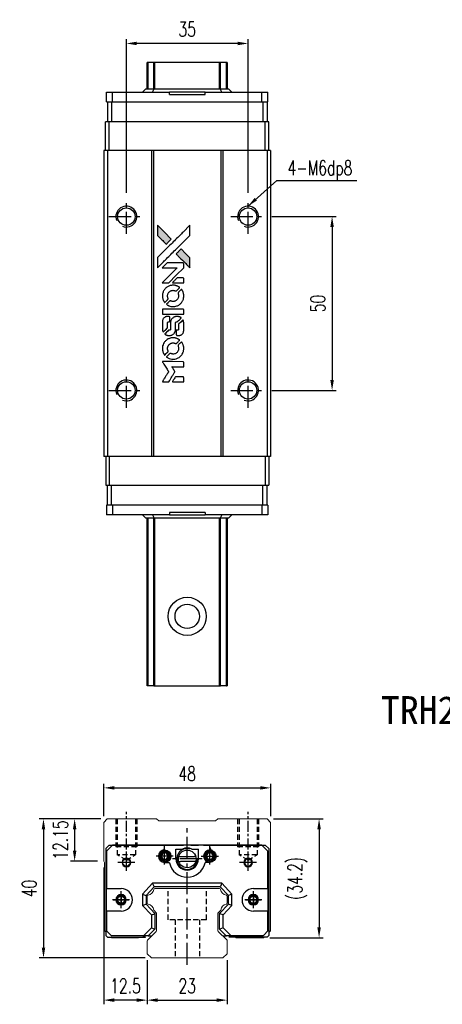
# Model space of a CAD drawing. Header units: millimetres. Extents: x 340 to 683, y 334 to 622.
# Tile 1 of 2: x 340 to 461, y 339 to 622. Entities that reach past the tile are written whole.
import ezdxf
from ezdxf.enums import TextEntityAlignment as Align

# ---------------------------------------------------------------- set-up
doc = ezdxf.new("R2010")
doc.units = ezdxf.units.MM
doc.header["$PDSIZE"] = -1
doc.linetypes.add('CENTER', pattern=[10.16, 6.35, -1.27, 1.27, -1.27])
doc.linetypes.add('DASHED', pattern=[0.75, 0.5, -0.25])
for name, color, linetype in [('2', 7, 'Continuous'), ('CHA', 7, 'Continuous'), ('CL', 1, 'CENTER'), ('DIM', 4, 'Continuous'), ('HID', 2, 'DASHED'), ('OUT', 3, 'Continuous'), ('中心線', 1, 'CENTER')]:
    doc.layers.add(name, color=color, linetype=linetype)
doc.styles.add('DIM-7', font='SIMPLEX.shx', dxfattribs={"width": 0.7, "bigfont": 'chineset.shx'})
doc.styles.add('T', font='kaiu.ttf')
doc.dimstyles.new('CNS', dxfattribs={"dimtxt": 3.5, "dimasz": 2.5, "dimexe": 1, "dimexo": 1.5, "dimgap": 0.09, "dimtad": 0, "dimdsep": 46, "dimtxsty": 'DIM-7', "dimcen": 0.09, "dimclrd": 1, "dimclre": 1, "dimclrt": 4, "dimadec": 0, "dimazin": 0, "dimtfac": 1, "dimtix": 1, "dimtmove": 2, "dimatfit": 3, "dimfxl": 1, "dimtvp": 0.971429, "dimtolj": 1, "dimarcsym": 0})

# ---------------------------------------------------------------- blocks, each defined once
blk = doc.blocks.new('*D19')
at = {"layer": 'DEFPOINTS', "color": 0}
for p in [(370.41, 615.63), (370.41, 570.82), (405.41, 570.82)]:
    blk.add_point(p, dxfattribs=at)
at = {"layer": 'DIM', "color": 7, "lineweight": -2}
for p, q in [((370.41, 572.62), (370.41, 616.83)), ((402.41, 615.63), (373.41, 615.63)), ((405.41, 572.62), (405.41, 616.83))]:
    blk.add_line(p, q, dxfattribs=at)
at = {"layer": 'DIM', "color": 7}
for points in [[(373.41, 616.13), (373.41, 615.13), (370.41, 615.63)], [(402.41, 616.13), (402.41, 615.13), (405.41, 615.63)]]:
    blk.add_solid(points, dxfattribs=at)
at = {"layer": 'DIM', "color": 7, "insert": (387.91, 619.71), "char_height": 4.2, "attachment_point": 5, "style": 'DIM-7'}
blk.add_mtext('\\A1;35', dxfattribs=at)
blk = doc.blocks.new('*D20')
at = {"layer": 'DEFPOINTS', "color": 0}
for p in [(411.91, 401.48), (363.91, 391.54), (411.91, 391.54)]:
    blk.add_point(p, dxfattribs=at)
at = {"layer": 'DIM', "color": 7, "lineweight": -2}
for p, q in [((363.91, 393.34), (363.91, 402.68)), ((411.91, 393.34), (411.91, 402.68)), ((366.91, 401.48), (408.91, 401.48))]:
    blk.add_line(p, q, dxfattribs=at)
at = {"layer": 'DIM', "color": 7}
for points in [[(366.91, 401.98), (366.91, 400.98), (363.91, 401.48)], [(408.91, 401.98), (408.91, 400.98), (411.91, 401.48)]]:
    blk.add_solid(points, dxfattribs=at)
at = {"layer": 'DIM', "color": 7, "insert": (387.91, 405.56), "char_height": 4.2, "attachment_point": 5, "style": 'DIM-7'}
blk.add_mtext('\\A1;48', dxfattribs=at)
blk = doc.blocks.new('*D21')
at = {"layer": 'DEFPOINTS', "color": 0}
for p in [(364.91, 392.54), (355.54, 380.39), (363.91, 380.39)]:
    blk.add_point(p, dxfattribs=at)
at = {"layer": 'DIM', "color": 7, "lineweight": -2}
for p, q in [((363.11, 392.54), (354.34, 392.54)), ((355.54, 389.54), (355.54, 383.39)), ((362.11, 380.39), (354.34, 380.39))]:
    blk.add_line(p, q, dxfattribs=at)
at = {"layer": 'DIM', "color": 7}
for points in [[(355.04, 389.54), (356.04, 389.54), (355.54, 392.54)], [(355.04, 383.39), (356.04, 383.39), (355.54, 380.39)]]:
    blk.add_solid(points, dxfattribs=at)
at = {"layer": 'DIM', "color": 7, "insert": (351.46, 386.47), "char_height": 4.2, "attachment_point": 5, "rotation": 90, "style": 'DIM-7'}
blk.add_mtext('\\A1;12.15', dxfattribs=at)
blk = doc.blocks.new('*D22')
at = {"layer": 'DEFPOINTS', "color": 0}
for p in [(364.91, 392.54), (346.58, 352.54), (377.62, 352.54)]:
    blk.add_point(p, dxfattribs=at)
at = {"layer": 'DIM', "color": 7, "lineweight": -2}
for p, q in [((363.11, 392.54), (345.38, 392.54)), ((346.58, 389.54), (346.58, 355.54)), ((375.82, 352.54), (345.38, 352.54))]:
    blk.add_line(p, q, dxfattribs=at)
at = {"layer": 'DIM', "color": 7}
for points in [[(346.08, 389.54), (347.08, 389.54), (346.58, 392.54)], [(346.08, 355.54), (347.08, 355.54), (346.58, 352.54)]]:
    blk.add_solid(points, dxfattribs=at)
at = {"layer": 'DIM', "color": 7, "insert": (342.5, 372.54), "char_height": 4.2, "attachment_point": 5, "rotation": 90, "style": 'DIM-7'}
blk.add_mtext('\\A1;40', dxfattribs=at)
blk = doc.blocks.new('*D23')
at = {"layer": 'DEFPOINTS', "color": 0}
for p in [(410.91, 392.54), (409.86, 358.34), (425.83, 358.34)]:
    blk.add_point(p, dxfattribs=at)
at = {"layer": 'DIM', "color": 7, "lineweight": -2}
for p, q in [((412.71, 392.54), (427.03, 392.54)), ((425.83, 389.54), (425.83, 361.34)), ((411.66, 358.34), (427.03, 358.34))]:
    blk.add_line(p, q, dxfattribs=at)
at = {"layer": 'DIM', "color": 7}
for points in [[(425.33, 389.54), (426.33, 389.54), (425.83, 392.54)], [(425.33, 361.34), (426.33, 361.34), (425.83, 358.34)]]:
    blk.add_solid(points, dxfattribs=at)
at = {"layer": 'DIM', "color": 7, "insert": (419.61, 375.44), "char_height": 4.2, "attachment_point": 5, "rotation": 90, "style": 'DIM-7'}
blk.add_mtext('\\A1;(34.2)', dxfattribs=at)
blk = doc.blocks.new('*D24')
at = {"layer": 'DEFPOINTS', "color": 0}
for p in [(376.41, 353.74), (399.41, 353.74), (399.41, 340.42)]:
    blk.add_point(p, dxfattribs=at)
at = {"layer": 'DIM', "color": 7, "lineweight": -2}
for p, q in [((376.41, 351.94), (376.41, 339.22)), ((399.41, 351.94), (399.41, 339.22)), ((379.41, 340.42), (396.41, 340.42))]:
    blk.add_line(p, q, dxfattribs=at)
at = {"layer": 'DIM', "color": 7}
for points in [[(379.41, 340.92), (379.41, 339.92), (376.41, 340.42)], [(396.41, 340.92), (396.41, 339.92), (399.41, 340.42)]]:
    blk.add_solid(points, dxfattribs=at)
at = {"layer": 'DIM', "color": 7, "insert": (387.91, 344.5), "char_height": 4.2, "attachment_point": 5, "style": 'DIM-7'}
blk.add_mtext('\\A1;23', dxfattribs=at)
blk = doc.blocks.new('*D25')
at = {"layer": 'DEFPOINTS', "color": 0}
for p in [(363.91, 380.39), (376.41, 353.74), (363.91, 340.42)]:
    blk.add_point(p, dxfattribs=at)
at = {"layer": 'DIM', "color": 7, "lineweight": -2}
for p, q in [((363.91, 378.59), (363.91, 339.22)), ((376.41, 351.94), (376.41, 339.22)), ((373.41, 340.42), (366.91, 340.42))]:
    blk.add_line(p, q, dxfattribs=at)
at = {"layer": 'DIM', "color": 7}
for points in [[(366.91, 340.92), (366.91, 339.92), (363.91, 340.42)], [(373.41, 340.92), (373.41, 339.92), (376.41, 340.42)]]:
    blk.add_solid(points, dxfattribs=at)
at = {"layer": 'DIM', "color": 7, "insert": (370.16, 344.5), "char_height": 4.2, "attachment_point": 5, "style": 'DIM-7'}
blk.add_mtext('\\A1;12.5', dxfattribs=at)
blk = doc.blocks.new('MOSIONX logo(完整正式版)')
h = blk.add_hatch(color=22)
h.dxf.hatch_style = 1
h.paths.add_polyline_path([(379.36, 563.34), (379.36, 561.88), (379.36, 560.43), (380.62, 559.17, 0.000288), (381.1, 558.69, 0.000479), (381.51, 558.29, 0.000013), (381.88, 557.92, 0.197177), (381.89, 557.92, 0.197497), (381.9, 557.92, 0.00004), (382.11, 558.13, 0.000834), (382.34, 558.37, 0.000506), (382.62, 558.64), (383.34, 559.36), (381.35, 561.35)])
h.paths.add_polyline_path([(386.17, 556.53), (385.45, 555.8, 0.000476), (385.17, 555.53, 0.000789), (384.94, 555.29, 0.000035), (384.73, 555.08, 0.19758), (384.72, 555.07, 0.198396), (384.73, 555.07, 0.000019), (385.01, 554.78, 0.000582), (385.33, 554.46, 0.000351), (385.71, 554.09, 0.000108), (387.31, 552.49, 0.000692), (388.12, 551.69, 0.000077), (388.68, 551.13, 0.197527), (388.7, 551.13, 0.410181), (388.71, 551.14, 0.000493), (388.71, 551.43, 0.002424), (388.71, 551.84, 0.000529), (388.71, 552.55), (388.71, 553.98), (387.44, 555.25)])
at = {"color": 22}
for points in [[(380.62, 559.17, 0.000288), (381.1, 558.69, 0.000479), (381.51, 558.29, 0.000013), (381.88, 557.92, 0.197177), (381.89, 557.92, 0.197497), (381.9, 557.92, 0.00004), (382.11, 558.13, 0.000836), (382.34, 558.37, 0.000505), (382.62, 558.64), (383.34, 559.36), (381.35, 561.35), (379.36, 563.34), (379.36, 561.88), (379.36, 560.43)], [(381.11, 552.84, -0.000056), (381.98, 553.71, -0.000021), (383.2, 554.93, -0.000021), (384.54, 556.26, -0.000025), (385.79, 557.5), (388.71, 560.42), (388.71, 561.87), (388.71, 563.32), (386.74, 561.37, 0.000274), (385.8, 560.43, 0.000123), (384.56, 559.19, 0.000121), (383.25, 557.89, 0.000165), (382.07, 556.71), (379.36, 554.01), (379.36, 552.55), (379.36, 551.09)], [(385.71, 554.09, 0.000108), (387.31, 552.49, 0.000692), (388.12, 551.69, 0.000077), (388.68, 551.13, 0.197527), (388.7, 551.13, 0.410182), (388.71, 551.14, 0.000493), (388.71, 551.43, 0.002424), (388.71, 551.84, 0.000529), (388.71, 552.55), (388.71, 553.98), (387.44, 555.25), (386.17, 556.53), (385.45, 555.8, 0.000476), (385.17, 555.53, 0.000789), (384.94, 555.29, 0.000035), (384.73, 555.08, 0.19758), (384.72, 555.07, 0.198396), (384.73, 555.07, 0.000019), (385.01, 554.78, 0.000582), (385.33, 554.46, 0.000351)], [(381.68, 546.79), (382.61, 546.79), (384.76, 548.95), (386.91, 551.1), (386.91, 551.71, 0.0008), (386.91, 552.09, 0.010795), (386.9, 552.23, 0.030495), (386.89, 552.31, 0.080372), (386.87, 552.36, 0.03816), (386.84, 552.41, 0.041799), (386.8, 552.46, 0.042486), (386.76, 552.5, 0.042078), (386.7, 552.52, 0.099276), (386.63, 552.54, 0.003302), (386.33, 552.54, 0.002586), (385.81, 552.55, 0.000204), (384.42, 552.54), (382.18, 552.54), (381.47, 551.82), (380.75, 551.1), (382.9, 551.1), (385.04, 551.09), (382.92, 548.98, 0.000253), (382.11, 548.17, 0.000412), (381.42, 547.48, 0.000041), (380.8, 546.86, 0.041338), (380.77, 546.83), (380.74, 546.79)], [(385.29, 546.79), (386.91, 546.79), (386.91, 547.4), (386.9, 548), (386.86, 548.07, 0.03146), (386.84, 548.1, 0.026444), (386.81, 548.14, 0.026444), (386.78, 548.16, 0.031457), (386.75, 548.19), (386.68, 548.23), (385.87, 548.23), (385.07, 548.24), (384.37, 547.53, 0.000745), (384.1, 547.25, 0.001228), (383.87, 547.02, 0.000087), (383.67, 546.81, 0.195134), (383.66, 546.8, 0.412117), (383.67, 546.8, 0.000048), (384.14, 546.79, 0.00109), (384.67, 546.79, 0.000653)], [(380.79, 542.67, 0.023681), (380.83, 542.42, 0.022402), (380.89, 542.16, 0.021929), (380.98, 541.91, 0.020503), (381.09, 541.66, 0.013745), (381.17, 541.52, 0.009767), (381.26, 541.36, 0.009658), (381.35, 541.22, 0.027804), (381.42, 541.13), (381.45, 541.09), (381.9, 541.54, 0.002053), (382.12, 541.76, 0.006738), (382.26, 541.91, 0.007826), (382.35, 542.01, 0.063909), (382.38, 542.06, 0.061532), (382.41, 542.14, 0.068674), (382.42, 542.23, 0.052072), (382.4, 542.32, 0.019648), (382.36, 542.46, -0.018366), (382.31, 542.62, -0.0288), (382.28, 542.76, -0.029061), (382.27, 542.91, -0.019155), (382.27, 543.07, -0.053809), (382.32, 543.43, -0.058833), (382.45, 543.76, -0.058566), (382.65, 544.05, -0.052525), (382.92, 544.3, -0.044733), (383.15, 544.44, -0.040573), (383.41, 544.55, -0.041123), (383.68, 544.6, -0.04951), (383.94, 544.61, -0.017369), (384.06, 544.6, -0.024255), (384.16, 544.58, -0.023787), (384.27, 544.55, -0.015798), (384.39, 544.51, 0.010631), (384.46, 544.48, 0.033653), (384.51, 544.46, 0.037806), (384.56, 544.45, 0.016307), (384.63, 544.45, 0.068179), (384.76, 544.47, 0.095747), (384.86, 544.52, 0.033418), (385, 544.65, 0.002133), (385.38, 545.04, 0.001452), (385.6, 545.26, 0.012393), (385.69, 545.36, 0.020479), (385.74, 545.42, 0.344362), (385.74, 545.44, 0.074287), (385.68, 545.49, 0.005454), (385.52, 545.6, 0.008391), (385.34, 545.7, 0.017097), (385.2, 545.78, 0.027375), (384.91, 545.9, 0.02835), (384.61, 545.99, 0.027723), (384.3, 546.05, 0.023913), (383.96, 546.07, 0.027047), (383.56, 546.06, 0.031685), (383.19, 546.01, 0.032425), (382.83, 545.91, 0.031013), (382.48, 545.76, 0.037914), (382.07, 545.52, 0.040153), (381.7, 545.22, 0.039834), (381.39, 544.86, 0.036173), (381.13, 544.45, 0.040752), (380.95, 544.04, 0.035885), (380.83, 543.59, 0.035491), (380.78, 543.13, 0.037615)], [(382.04, 540.52, 0.018008), (382.18, 540.43, 0.009842), (382.34, 540.34, 0.009807), (382.52, 540.25, 0.015716), (382.67, 540.18, 0.048467), (383.22, 540, 0.045841), (383.8, 539.93, 0.046006), (384.38, 539.97, 0.049638), (384.93, 540.12, 0.064819), (385.65, 540.5, 0.06695), (386.23, 541.04, 0.066691), (386.66, 541.73, 0.063505), (386.89, 542.51, 0.03135), (386.91, 542.71, 0.010439), (386.92, 543, 0.010391), (386.91, 543.3, 0.032408), (386.89, 543.49, 0.015696), (386.84, 543.73, 0.018095), (386.78, 543.94, 0.018551), (386.71, 544.15, 0.018352), (386.62, 544.35, 0.015568), (386.55, 544.49, 0.009832), (386.46, 544.64, 0.009795), (386.37, 544.78, 0.023727), (386.29, 544.88), (386.26, 544.92), (385.81, 544.48, 0.001528), (385.56, 544.23, 0.010022), (385.44, 544.1, 0.019586), (385.37, 544.02, 0.061865), (385.33, 543.96, 0.055054), (385.3, 543.86, 0.061607), (385.29, 543.77, 0.048725), (385.31, 543.65, 0.020221), (385.35, 543.51, -0.017722), (385.4, 543.35, -0.02685), (385.42, 543.21, -0.02759), (385.44, 543.07, -0.020233), (385.43, 542.92, -0.04793), (385.39, 542.62, -0.048386), (385.29, 542.34, -0.047866), (385.14, 542.09, -0.044964), (384.94, 541.85, -0.04333), (384.7, 541.66, -0.050921), (384.44, 541.52, -0.051473), (384.16, 541.44, -0.0459), (383.87, 541.41, -0.019014), (383.72, 541.42, -0.024114), (383.59, 541.43, -0.025081), (383.46, 541.46, -0.023892), (383.34, 541.5, 0.008624), (383.24, 541.54, 0.026486), (383.17, 541.56, 0.035074), (383.11, 541.57, 0.02756), (383.05, 541.57, 0.087163), (382.94, 541.55, 0.073291), (382.85, 541.5, 0.028074), (382.71, 541.38, 0.002594), (382.39, 541.06), (381.93, 540.6)], [(383.84, 537.78), (386.9, 537.79), (386.9, 538.39), (386.9, 538.99), (386.87, 539.06, 0.071429), (386.83, 539.12, 0.054799), (386.77, 539.17, 0.053585), (386.69, 539.21, 0.060698), (386.62, 539.23, 0.033975), (386.49, 539.24, 0.000112), (384.93, 539.24, 0.000726), (383.41, 539.24, 0.001084), (382.07, 539.23), (380.77, 539.22), (380.77, 538.5), (380.77, 537.78)], [(380.78, 533.29, 0.018538), (380.8, 533.2, 0.010695), (380.82, 533.09, 0.01068), (380.84, 532.98, 0.017678), (380.87, 532.89, 0.013849), (380.91, 532.79, 0.011814), (380.95, 532.68, 0.004513), (381, 532.58, 0.290035), (381.01, 532.57, 0.196418), (381.02, 532.58, 0.000124), (381.2, 532.75, 0.001477), (381.4, 532.95, 0.000898), (381.64, 533.18), (382.25, 533.8), (382.25, 534.56, -0.001471), (382.26, 535.14, -0.028714), (382.27, 535.32, -0.097073), (382.3, 535.42, -0.084199), (382.37, 535.5, -0.042698), (382.43, 535.54, -0.053912), (382.48, 535.57, -0.051004), (382.55, 535.59, -0.032967), (382.62, 535.59, 0.00807), (382.66, 535.59, 0.003023), (382.72, 535.59, 0.002994), (382.78, 535.6, 0.003629), (382.83, 535.6), (382.96, 535.61), (382.96, 536.2, 0.001618), (382.96, 536.47, 0.005206), (382.96, 536.66, 0.00535), (382.95, 536.79, 0.060675), (382.95, 536.84, 0.048484), (382.93, 536.87, 0.02389), (382.92, 536.9, 0.022812), (382.89, 536.94, 0.02462), (382.86, 536.97, 0.061781), (382.79, 537.03, 0.080179), (382.71, 537.06, 0.048561), (382.6, 537.07, 0.010021), (382.39, 537.08, 0.016602), (382.12, 537.07, 0.031409), (381.9, 537.04, 0.036474), (381.71, 536.99, 0.03439), (381.53, 536.91, 0.065928), (381.24, 536.71, 0.069066), (381.01, 536.44, 0.065697), (380.86, 536.11, 0.051559), (380.79, 535.72, 0.020904), (380.78, 535.52, 0.000451), (380.78, 534.5, 0.000419), (380.78, 533.49, 0.022759)], [(381.58, 531.95, 0.023289), (381.72, 531.86, 0.026845), (381.87, 531.78, 0.026047), (382.03, 531.72, 0.019751), (382.21, 531.67, 0.013249), (382.31, 531.65, 0.025169), (382.39, 531.64, 0.016532), (382.5, 531.64, 0.002937), (382.69, 531.64, 0.003317), (382.86, 531.64, 0.011808), (382.97, 531.64, 0.01777), (383.06, 531.65, 0.021476), (383.14, 531.66, 0.04325), (383.46, 531.76, 0.045753), (383.76, 531.92, 0.04649), (384.02, 532.12, 0.047672), (384.23, 532.37, 0.025315), (384.3, 532.47, 0.015208), (384.37, 532.61, 0.01512), (384.43, 532.74, 0.022488), (384.48, 532.87, 0.027857), (384.53, 533.06, 0.034138), (384.55, 533.25, 0.014286), (384.56, 533.53, 0.00124), (384.57, 534.25, -0.00103), (384.57, 534.69, -0.002552), (384.57, 535.01, -0.001594), (384.57, 535.26, -0.047676), (384.58, 535.32, -0.085307), (384.62, 535.42, -0.097789), (384.7, 535.51, -0.085947), (384.81, 535.56, -0.051339), (384.95, 535.58, 0.014634), (385, 535.59, 0.015028), (385.05, 535.6, 0.014927), (385.09, 535.61, 0.059415), (385.11, 535.62, 0.070595), (385.16, 535.66, 0.00028), (385.68, 536.16, 0.000111), (386.2, 536.68, 0.200239), (386.21, 536.71, 0.268906), (386.2, 536.72, 0.001866), (386.08, 536.79, 0.007532), (385.95, 536.86, 0.017818), (385.86, 536.9, 0.013256), (385.76, 536.95, 0.011636), (385.65, 536.98, 0.011528), (385.53, 537.02, 0.012303), (385.42, 537.04, 0.0423), (385.25, 537.07, 0.013657), (384.99, 537.07, 0.013857), (384.73, 537.06, 0.037428), (384.54, 537.04, 0.014927), (384.42, 537.01, 0.0122), (384.29, 536.97, 0.012518), (384.17, 536.92, 0.023062), (384.07, 536.88, 0.065961), (383.73, 536.65, 0.06055), (383.44, 536.33, 0.059676), (383.24, 535.94, 0.060497), (383.14, 535.52, 0.025683), (383.13, 535.43, 0.001528), (383.12, 535.16, 0.002124), (383.12, 534.81, 0.001173), (383.12, 534.39, -0.000809), (383.12, 533.66, -0.017164), (383.11, 533.44, -0.063931), (383.09, 533.32, -0.108429), (383.04, 533.24, -0.052941), (382.98, 533.19, -0.063675), (382.92, 533.16, -0.050562), (382.84, 533.14, -0.020337), (382.73, 533.13, 0.009897), (382.67, 533.12, 0.016482), (382.61, 533.12, 0.019019), (382.57, 533.11, 0.06043), (382.54, 533.1, 0.076267), (382.48, 533.05, 0.00054), (382, 532.57, 0.000307), (381.51, 532.08, 0.142594), (381.49, 532.04, 0.232419), (381.5, 532.03, 0.022995), (381.52, 532, 0.024627), (381.54, 531.98, 0.015407)], [(384.75, 531.87, 0.065483), (384.79, 531.8, 0.053271), (384.84, 531.74, 0.052018), (384.91, 531.68, 0.0556), (384.98, 531.65, 0.036839), (385.03, 531.63, 0.026922), (385.09, 531.63, 0.016905), (385.17, 531.62, 0.004317), (385.3, 531.62, 0.016369), (385.56, 531.63, 0.029936), (385.77, 531.66, 0.03418), (385.96, 531.71, 0.031327), (386.15, 531.79, 0.046935), (386.38, 531.92, 0.054053), (386.56, 532.1, 0.053701), (386.71, 532.31, 0.045364), (386.82, 532.55, 0.032479), (386.87, 532.77, 0.03386), (386.9, 532.99, 0.013578), (386.91, 533.34, 0.001155), (386.91, 534.24, 0.000413), (386.9, 535.01, 0.005008), (386.9, 535.3, 0.013199), (386.89, 535.47, 0.033956), (386.87, 535.59, 0.013909), (386.84, 535.72, 0.010864), (386.8, 535.85, 0.010938), (386.76, 535.97, 0.028702), (386.72, 536.05), (386.69, 536.12), (386.06, 535.5), (385.44, 534.88), (385.44, 534.16, -0.001504), (385.44, 533.85, -0.00328), (385.43, 533.61, -0.001901), (385.43, 533.43, -0.061333), (385.42, 533.38, -0.063621), (385.4, 533.32, -0.048633), (385.35, 533.26, -0.046769), (385.3, 533.21, -0.047961), (385.23, 533.17, -0.02678), (385.18, 533.14, -0.050957), (385.13, 533.13, -0.029398), (385.07, 533.12, -0.00401), (384.94, 533.12), (384.72, 533.11), (384.72, 532.53, 0.001061), (384.72, 532.18, 0.009147), (384.73, 532.03, 0.020721), (384.74, 531.94, 0.051619)], [(380.79, 527.56, 0.024131), (380.83, 527.29, 0.022344), (380.9, 527.03, 0.021883), (380.99, 526.77, 0.020884), (381.1, 526.51, 0.010669), (381.18, 526.36, 0.010389), (381.27, 526.22, 0.010913), (381.35, 526.09, 0.022227), (381.42, 525.99), (381.45, 525.96), (381.9, 526.42, 0.002452), (382.08, 526.6, 0.003628), (382.23, 526.76, 0.001662), (382.36, 526.9, 0.070159), (382.39, 526.94, 0.047671), (382.4, 526.96, 0.018624), (382.41, 527, 0.017921), (382.41, 527.04, 0.018804), (382.42, 527.09, 0.018255), (382.42, 527.14, 0.041312), (382.41, 527.19, 0.037164), (382.4, 527.23, 0.012342), (382.38, 527.3, -0.015101), (382.32, 527.45, -0.035998), (382.29, 527.57, -0.033244), (382.28, 527.7, -0.011249), (382.27, 527.89, -0.004059), (382.27, 528.04, -0.019693), (382.28, 528.13, -0.027943), (382.29, 528.2, -0.014411), (382.31, 528.28, -0.033089), (382.38, 528.49, -0.033887), (382.48, 528.69, -0.034021), (382.6, 528.87, -0.033942), (382.75, 529.03, -0.02816), (382.91, 529.17, -0.035032), (383.08, 529.28, -0.035269), (383.27, 529.37, -0.029196), (383.48, 529.44, -0.037862), (383.71, 529.48, -0.043657), (383.94, 529.49, -0.043064), (384.17, 529.45, -0.035184), (384.41, 529.37, 0.033699), (384.52, 529.34, 0.052815), (384.62, 529.32, 0.059167), (384.72, 529.33, 0.058972), (384.81, 529.36, 0.059208), (384.87, 529.4, 0.021125), (384.96, 529.48, 0.008691), (385.11, 529.62, 0.000851), (385.45, 529.96, 0.001873), (385.62, 530.14, 0.013884), (385.7, 530.23, 0.022355), (385.74, 530.28, 0.341453), (385.74, 530.3, 0.073011), (385.69, 530.35, 0.004587), (385.53, 530.45, 0.00748), (385.36, 530.56, 0.016837), (385.23, 530.63, 0.028606), (384.91, 530.77, 0.031352), (384.58, 530.87, 0.031004), (384.25, 530.93, 0.0268), (383.89, 530.95, 0.026698), (383.51, 530.93, 0.03002), (383.14, 530.87, 0.030357), (382.8, 530.76, 0.028554), (382.46, 530.62, 0.062944), (381.82, 530.2, 0.062206), (381.31, 529.63, 0.062448), (380.96, 528.96, 0.064355), (380.79, 528.23, 0.017377), (380.78, 528.08, 0.008369), (380.78, 527.89, 0.008367), (380.78, 527.7, 0.01757)], [(382.04, 525.4, 0.064158), (382.75, 525.02, 0.06356), (383.53, 524.83, 0.064004), (384.34, 524.84, 0.066747), (385.1, 525.06, 0.04321), (385.57, 525.32, 0.044737), (385.99, 525.66, 0.044901), (386.34, 526.06, 0.044184), (386.62, 526.52, 0.026293), (386.77, 526.87, 0.033344), (386.86, 527.21, 0.033227), (386.91, 527.56, 0.025815), (386.92, 527.94, 0.023119), (386.9, 528.31, 0.031044), (386.84, 528.64, 0.031337), (386.74, 528.95, 0.024258), (386.59, 529.28, 0.015622), (386.53, 529.4, 0.008495), (386.45, 529.54, 0.008415), (386.36, 529.67, 0.020814), (386.29, 529.76), (386.26, 529.8), (385.81, 529.36, 0.002843), (385.48, 529.03, 0.033917), (385.36, 528.89, 0.087906), (385.31, 528.79, 0.073302), (385.3, 528.67, 0.022047), (385.3, 528.61, 0.026465), (385.31, 528.56, 0.022233), (385.32, 528.5, 0.009985), (385.34, 528.42, -0.039011), (385.42, 528.13, -0.044398), (385.44, 527.85, -0.045096), (385.41, 527.58, -0.04265), (385.33, 527.31, -0.071154), (385.12, 526.93, -0.068827), (384.81, 526.61, -0.068713), (384.43, 526.39, -0.070507), (384, 526.29, -0.028605), (383.82, 526.29, -0.031418), (383.64, 526.3, -0.031044), (383.46, 526.34, -0.02668), (383.29, 526.4, 0.038913), (383.18, 526.43, 0.043732), (383.07, 526.44, 0.047754), (382.98, 526.44, 0.075756), (382.9, 526.41, 0.07294), (382.86, 526.39, 0.003456), (382.74, 526.27, 0.005023), (382.58, 526.13, 0.002422), (382.39, 525.94, 0.000819), (382.21, 525.76, 0.001349), (382.07, 525.61, 0.0001), (381.94, 525.48, 0.205335), (381.93, 525.48, 0.219821), (381.94, 525.47, 0.002494), (381.96, 525.45, 0.007089), (382, 525.42, 0.004494)], [(381.69, 518.32), (382.62, 518.32), (382.77, 518.58, -0.000297), (382.87, 518.73, -0.000037), (383.07, 519.07, -0.000043), (383.32, 519.48, -0.000036), (383.58, 519.9, 0.000044), (383.84, 520.32, 0.000063), (384.07, 520.7, 0.000035), (384.26, 521.01, 0.0009), (384.32, 521.1), (384.39, 521.22), (384.29, 521.39, 0.001175), (384.23, 521.48, 0.000208), (384.12, 521.66, 0.000225), (384, 521.86, 0.000203), (383.86, 522.07, -0.000711), (383.74, 522.28, -0.001119), (383.63, 522.45, -0.000263), (383.54, 522.6, -0.04589), (383.53, 522.62, -0.519312), (383.54, 522.64, -0.001914), (383.79, 522.64, -0.003124), (384.2, 522.64, -0.000285), (385.22, 522.64), (386.91, 522.64), (386.91, 523.24, 0.001727), (386.91, 523.66, 0.025279), (386.9, 523.81, 0.073886), (386.88, 523.9, 0.07426), (386.83, 523.97, 0.03264), (386.81, 523.99, 0.01784), (386.79, 524.01, 0.017712), (386.76, 524.03, 0.026854), (386.73, 524.05), (386.68, 524.08), (383.72, 524.09), (380.76, 524.09), (380.78, 524.06, -0.004595), (380.79, 524.03, -0.00016), (380.85, 523.94, -0.000298), (380.91, 523.84, -0.000208), (380.99, 523.72, 0.000986), (381.21, 523.36, 0.00025), (381.57, 522.79, 0.000268), (381.95, 522.18, 0.000436), (382.27, 521.67, -0.002932), (382.38, 521.5, -0.004718), (382.47, 521.35, -0.001113), (382.54, 521.22, -0.227179), (382.54, 521.21, -0.045982), (382.54, 521.19, -0.000145), (382.43, 521.02, -0.000825), (382.31, 520.82, -0.000517), (382.17, 520.6, 0.000056), (381.68, 519.81, 0.000289), (381.41, 519.38, 0.000481), (381.21, 519.06, 0.000418), (381.01, 518.72), (380.76, 518.32)], [(385.28, 518.32), (386.91, 518.32), (386.91, 518.92, 0.000842), (386.91, 519.3, 0.010591), (386.91, 519.44, 0.028995), (386.9, 519.52, 0.069543), (386.88, 519.58, 0.051063), (386.85, 519.63, 0.039932), (386.81, 519.68, 0.039414), (386.75, 519.72, 0.045845), (386.7, 519.75, 0.094811), (386.64, 519.77, 0.007124), (386.48, 519.77, 0.004713), (386.21, 519.77, 0.000534), (385.59, 519.77), (384.53, 519.77), (384.44, 519.62, 0.000828), (384.17, 519.19, 0.000879), (383.91, 518.76, 0.000048), (383.65, 518.34, 0.137596), (383.65, 518.33, 0.413028), (383.65, 518.33, 0.000016), (384.13, 518.33, 0.000623), (384.66, 518.32, 0.000374)]]:
    blk.add_lwpolyline(points, format="xyb", close=True, dxfattribs=at)
blk = doc.blocks.new('*D34')
at = {"layer": 'DEFPOINTS', "color": 0}
for p in [(410.41, 565.82), (410.41, 515.82), (429.57, 515.82)]:
    blk.add_point(p, dxfattribs=at)
at = {"layer": 'DIM', "color": 7, "lineweight": -2}
for p, q in [((412.21, 565.82), (430.77, 565.82)), ((429.57, 562.82), (429.57, 518.82)), ((412.21, 515.82), (430.77, 515.82))]:
    blk.add_line(p, q, dxfattribs=at)
at = {"layer": 'DIM', "color": 7}
for points in [[(429.07, 562.82), (430.07, 562.82), (429.57, 565.82)], [(429.07, 518.82), (430.07, 518.82), (429.57, 515.82)]]:
    blk.add_solid(points, dxfattribs=at)
at = {"layer": 'DIM', "color": 7, "insert": (425.49, 540.82), "char_height": 4.2, "attachment_point": 5, "rotation": 90, "style": 'DIM-7'}
blk.add_mtext('\\A1;50', dxfattribs=at)

msp = doc.modelspace()

# ---------------------------------------------------------------- linework, layer by layer
at = {"color": 7, "linetype": 'Continuous', "lineweight": 25}
for p, q in [((376.407, 602.572), (376.407, 610.193)), ((376.651, 602.572), (376.651, 610.193)), ((378.584, 610.193), (378.287, 610.193)), ((378.287, 602.572), (378.287, 610.193)), ((397.231, 610.193), (378.584, 610.193)), ((378.584, 602.572), (378.584, 610.193)), ((397.527, 610.193), (397.231, 610.193)), ((397.231, 602.572), (397.231, 610.193)), ((397.527, 602.572), (397.527, 610.193)), ((399.164, 602.572), (399.164, 610.193)), ((399.407, 610.193), (399.407, 602.572)), ((364.684, 598.872), (364.684, 601.572)), ((364.684, 601.572), (366.466, 601.572)), ((366.466, 598.872), (366.466, 601.572)), ((366.466, 601.572), (382.787, 601.572)), ((375.058, 601.572), (376.058, 602.572)), ((376.058, 602.572), (378.394, 602.572)), ((377.959, 601.572), (378.394, 602.572)), ((378.394, 602.572), (397.423, 602.572)), ((382.787, 600.972), (382.787, 601.572)), ((393.03, 601.572), (382.787, 601.572)), ((382.787, 600.972), (393.03, 600.972)), ((393.03, 601.572), (409.351, 601.572)), ((393.03, 600.972), (393.03, 601.572)), ((397.858, 601.572), (397.423, 602.572)), ((397.423, 602.572), (399.759, 602.572)), ((400.759, 601.572), (399.759, 602.572)), ((409.351, 598.872), (409.351, 601.572)), ((409.351, 601.572), (411.134, 601.572)), ((411.134, 598.872), (411.134, 601.572)), ((364.684, 598.872), (364.959, 598.872)), ((364.959, 598.872), (364.959, 593.122)), ((364.959, 598.872), (366.159, 598.872)), ((366.159, 598.872), (366.159, 593.122)), ((366.159, 598.872), (366.165, 598.872)), ((366.165, 598.872), (366.466, 598.872)), ((366.466, 598.872), (409.351, 598.872)), ((409.351, 598.872), (409.653, 598.872)), ((409.653, 598.872), (409.659, 598.872)), ((409.659, 598.872), (409.659, 593.122)), ((409.659, 598.872), (410.859, 598.872)), ((410.859, 598.872), (411.134, 598.872)), ((410.859, 598.872), (410.859, 593.122)), ((364.447, 584.822), (364.447, 593.122)), ((365.447, 593.122), (364.447, 593.122)), ((365.447, 584.822), (365.447, 593.122)), ((410.347, 593.122), (365.447, 593.122)), ((410.347, 584.822), (410.347, 593.122)), ((411.347, 593.122), (410.347, 593.122)), ((411.347, 584.822), (411.347, 593.122)), ((363.907, 584.822), (363.907, 496.822)), ((364.957, 584.822), (363.907, 584.822)), ((363.907, 584.822), (363.907, 496.822)), ((363.907, 584.822), (363.907, 584.822)), ((364.957, 584.822), (364.957, 496.822)), ((377.657, 584.822), (364.957, 584.822)), ((377.657, 584.822), (377.657, 496.822)), ((378.207, 584.822), (377.657, 584.822)), ((378.207, 584.822), (378.207, 496.822)), ((397.607, 584.822), (378.207, 584.822)), ((397.607, 584.822), (397.607, 496.822)), ((398.157, 584.822), (397.607, 584.822)), ((398.157, 584.822), (398.157, 496.822)), ((410.857, 584.822), (398.157, 584.822)), ((410.857, 584.822), (410.857, 496.822)), ((411.907, 584.822), (410.857, 584.822)), ((411.907, 584.822), (411.907, 496.822)), ((364.957, 496.822), (363.907, 496.822)), ((363.907, 496.822), (363.907, 496.822)), ((364.467, 496.822), (364.467, 488.522)), ((377.657, 496.822), (364.957, 496.822)), ((365.467, 496.822), (365.467, 488.522)), ((378.207, 496.822), (377.657, 496.822)), ((397.607, 496.822), (378.207, 496.822)), ((398.157, 496.822), (397.607, 496.822)), ((410.857, 496.822), (398.157, 496.822)), ((410.367, 496.822), (410.367, 488.522)), ((411.907, 496.822), (410.857, 496.822)), ((411.367, 496.822), (411.367, 488.522)), ((364.467, 488.522), (365.467, 488.522)), ((364.956, 482.772), (364.956, 488.522)), ((365.467, 488.522), (410.367, 488.522)), ((366.156, 482.772), (366.156, 488.522)), ((409.656, 482.772), (409.656, 488.522)), ((410.367, 488.522), (411.367, 488.522)), ((410.856, 482.772), (410.856, 488.522)), ((364.681, 482.772), (364.681, 480.072)), ((364.956, 482.772), (364.681, 482.772)), ((366.156, 482.772), (364.956, 482.772)), ((366.162, 482.772), (366.156, 482.772)), ((366.463, 482.772), (366.162, 482.772)), ((366.463, 482.772), (366.463, 480.072)), ((409.348, 482.772), (366.463, 482.772)), ((409.348, 482.772), (409.348, 480.072)), ((409.65, 482.772), (409.348, 482.772)), ((409.656, 482.772), (409.65, 482.772)), ((410.856, 482.772), (409.656, 482.772)), ((411.131, 482.772), (410.856, 482.772)), ((411.131, 482.772), (411.131, 480.072)), ((366.463, 480.072), (364.681, 480.072)), ((382.785, 480.072), (366.463, 480.072)), ((375.056, 480.072), (376.056, 479.072)), ((378.391, 479.072), (376.056, 479.072)), ((376.407, 430.822), (376.407, 479.072)), ((376.651, 430.822), (376.651, 479.072)), ((377.956, 480.072), (378.391, 479.072)), ((378.287, 430.822), (378.287, 479.072)), ((397.421, 479.072), (378.391, 479.072)), ((378.584, 430.822), (378.584, 479.072)), ((382.785, 480.672), (382.785, 480.072)), ((393.027, 480.672), (382.785, 480.672)), ((382.785, 480.072), (393.027, 480.072)), ((393.027, 480.672), (393.027, 480.072)), ((409.348, 480.072), (393.027, 480.072)), ((397.231, 430.822), (397.231, 479.072)), ((397.856, 480.072), (397.421, 479.072)), ((399.756, 479.072), (397.421, 479.072)), ((397.527, 430.822), (397.527, 479.072)), ((399.164, 430.822), (399.164, 479.072)), ((399.407, 479.072), (399.407, 430.822)), ((400.756, 480.072), (399.756, 479.072)), ((411.131, 480.072), (409.348, 480.072)), ((378.287, 430.822), (378.584, 430.822)), ((378.584, 430.822), (397.231, 430.822)), ((397.231, 430.822), (397.527, 430.822))]:
    msp.add_line(p, q, dxfattribs=at)
for centre, radius in [((370.407, 565.822), 2.5), ((405.407, 565.822), 2.5), ((370.407, 515.822), 2.5), ((405.407, 515.822), 2.5), ((387.907, 450.822), 5.5), ((387.907, 450.822), 3.5)]:
    msp.add_circle(centre, radius, dxfattribs=at)
for centre in [(370.407, 565.822), (405.407, 565.822), (370.407, 515.822), (405.407, 515.822)]:
    msp.add_arc(centre, 3, 247.5, 202.5)
for points, knots in [([(376.651, 610.193), (376.59, 610.193), (376.525, 610.193), (376.434, 610.193), (376.409, 610.193), (376.407, 610.193)], [0, 0, 0, 0, 0.5, 0.5, 1, 1, 1, 1]), ([(378.287, 610.193), (378.265, 610.193), (378.225, 610.193), (378.089, 610.193), (377.992, 610.193), (377.725, 610.193), (377.555, 610.193), (377.145, 610.193), (376.905, 610.193), (376.651, 610.193)], [0, 0, 0, 0, 0.25, 0.25, 0.5, 0.5, 0.75, 0.75, 1, 1, 1, 1]), ([(399.164, 610.193), (398.909, 610.193), (398.67, 610.193), (398.26, 610.193), (398.089, 610.193), (397.823, 610.193), (397.726, 610.193), (397.589, 610.193), (397.549, 610.193), (397.527, 610.193)], [0, 0, 0, 0, 0.25, 0.25, 0.5, 0.5, 0.75, 0.75, 1, 1, 1, 1]), ([(399.407, 610.193), (399.405, 610.193), (399.381, 610.193), (399.29, 610.193), (399.225, 610.193), (399.164, 610.193)], [0, 0, 0, 0, 0.5, 0.5, 1, 1, 1, 1]), ([(376.651, 430.822), (376.59, 430.822), (376.525, 430.822), (376.434, 430.822), (376.409, 430.822), (376.407, 430.822)], [0, 0, 0, 0, 0.5, 0.5, 1, 1, 1, 1]), ([(378.287, 430.822), (378.265, 430.822), (378.225, 430.822), (378.089, 430.822), (377.992, 430.822), (377.725, 430.822), (377.555, 430.822), (377.145, 430.822), (376.905, 430.822), (376.651, 430.822)], [0, 0, 0, 0, 0.25, 0.25, 0.5, 0.5, 0.75, 0.75, 1, 1, 1, 1]), ([(399.164, 430.822), (398.909, 430.822), (398.67, 430.822), (398.26, 430.822), (398.089, 430.822), (397.823, 430.822), (397.726, 430.822), (397.589, 430.822), (397.549, 430.822), (397.527, 430.822)], [0, 0, 0, 0, 0.25, 0.25, 0.5, 0.5, 0.75, 0.75, 1, 1, 1, 1]), ([(399.164, 430.822), (399.231, 430.822), (399.292, 430.822), (399.38, 430.822), (399.405, 430.822), (399.407, 430.822)], [0, 0, 0, 0, 0.5, 0.5, 1, 1, 1, 1])]:
    msp.add_open_spline(points, degree=3, knots=knots, dxfattribs=at)
at = {"layer": '2', "color": 7, "linetype": 'Continuous'}
for p, q in [((365.464, 385.042), (364.464, 384.042)), ((364.464, 384.042), (364.464, 359.042)), ((366.472, 385.042), (364.689, 383.268)), ((364.689, 383.268), (364.689, 372.542)), ((365.464, 385.042), (386.842, 385.042)), ((409.357, 385.042), (366.472, 385.042)), ((381.414, 384.457), (381.414, 385.042)), ((384.664, 381.042), (384.664, 383.892)), ((384.664, 383.892), (386.55, 383.892)), ((387.914, 385.042), (387.914, 385.042)), ((388.986, 385.042), (391.204, 385.042)), ((389.278, 383.892), (391.164, 383.892)), ((391.164, 381.042), (391.164, 383.892)), ((392.64, 385.042), (410.364, 385.042)), ((394.414, 384.457), (394.414, 385.042)), ((411.139, 383.268), (409.357, 385.042)), ((410.364, 385.042), (411.364, 384.042)), ((411.139, 372.542), (411.139, 383.268)), ((411.364, 384.042), (411.364, 359.042)), ((381.414, 380.042), (382.598, 380.042)), ((385.781, 381.779), (390.047, 381.779)), ((389.881, 380.305), (385.947, 380.305)), ((394.414, 380.042), (393.231, 380.042)), ((377.965, 374.042), (375.064, 370.932)), ((378.378, 373.092), (377.965, 374.042)), ((397.864, 374.042), (377.965, 374.042)), ((397.864, 374.042), (397.451, 373.092)), ((400.764, 370.932), (397.864, 374.042)), ((364.689, 372.542), (368.903, 372.542)), ((364.689, 366.042), (364.689, 372.542)), ((378.399, 373.042), (376.064, 370.538)), ((378.399, 373.042), (378.378, 373.092)), ((397.429, 373.042), (378.399, 373.042)), ((397.429, 373.042), (397.451, 373.092)), ((399.764, 370.538), (397.429, 373.042)), ((406.926, 372.542), (411.139, 372.542)), ((411.139, 372.542), (411.139, 366.042)), ((375.064, 370.932), (375.064, 367.652)), ((375.064, 370.932), (376.014, 370.557)), ((376.064, 370.538), (376.014, 370.557)), ((376.064, 370.538), (376.064, 368.045)), ((399.764, 370.538), (399.814, 370.557)), ((399.764, 368.045), (399.764, 370.538)), ((400.764, 370.932), (399.814, 370.557)), ((400.764, 367.652), (400.764, 370.932)), ((364.689, 366.042), (364.689, 360.317)), ((368.903, 366.042), (364.689, 366.042)), ((375.064, 367.652), (376.014, 368.026)), ((375.064, 367.652), (377.614, 364.917)), ((376.064, 368.045), (376.014, 368.026)), ((376.064, 368.045), (378.614, 365.311)), ((397.214, 365.311), (399.764, 368.045)), ((398.214, 364.917), (400.764, 367.652)), ((399.764, 368.045), (399.814, 368.026)), ((400.764, 367.652), (399.814, 368.026)), ((411.139, 366.042), (406.926, 366.042)), ((411.139, 360.317), (411.139, 366.042)), ((377.614, 364.917), (378.564, 365.291)), ((377.614, 364.917), (377.614, 361.246)), ((378.614, 365.311), (378.564, 365.291)), ((378.614, 365.311), (378.614, 360.832)), ((397.214, 365.311), (397.264, 365.291)), ((397.214, 360.832), (397.214, 365.311)), ((398.214, 364.917), (397.264, 365.291)), ((398.214, 361.246), (398.214, 364.917)), ((364.689, 360.317), (365.918, 359.088)), ((377.614, 361.246), (375.31, 358.942)), ((378.614, 360.832), (376.724, 358.942)), ((377.614, 361.246), (378.564, 360.853)), ((378.614, 360.832), (378.564, 360.853)), ((397.214, 360.832), (397.264, 360.853)), ((399.104, 358.942), (397.214, 360.832)), ((398.214, 361.246), (397.264, 360.853)), ((400.518, 358.942), (398.214, 361.246)), ((409.911, 359.088), (411.139, 360.317)), ((364.964, 358.542), (364.464, 359.042)), ((364.964, 358.542), (375.942, 358.542)), ((375.31, 358.942), (366.271, 358.942)), ((375.103, 358.942), (375.205, 358.839)), ((375.205, 358.839), (375.942, 358.542)), ((376.654, 358.942), (375.31, 358.942)), ((376.724, 358.942), (376.654, 358.942)), ((376.724, 358.942), (377.439, 358.942)), ((377.439, 358.942), (377.708, 358.942)), ((398.107, 358.942), (398.404, 358.942)), ((398.404, 358.942), (399.104, 358.942)), ((399.104, 358.942), (399.175, 358.942)), ((400.518, 358.942), (399.175, 358.942)), ((400.623, 358.839), (399.886, 358.542)), ((410.864, 358.542), (399.886, 358.542)), ((409.557, 358.942), (400.518, 358.942)), ((400.726, 358.942), (400.623, 358.839)), ((410.864, 358.542), (411.364, 359.042))]:
    msp.add_line(p, q, dxfattribs=at)
at = {"layer": '2', "color": 7, "linetype": 'DASHED'}
for p, q in [((406.926, 370.592), (406.926, 370.592)), ((406.926, 367.992), (406.926, 367.992))]:
    msp.add_line(p, q, dxfattribs=at)
at = {"layer": '2', "color": 7, "linetype": 'Continuous'}
msp.add_circle((387.914, 381.042), 2.54, dxfattribs=at)
for centre, radius, start, end in [((381.414, 381.842), 1.8, 90, 270), ((381.414, 381.842), 0.918, 90, 270), ((380.414, 384.457), 1, 290.92483, 0), ((381.414, 381.842), 0.918, 270, 90), ((387.914, 381.042), 3, 75, 359.21231), ((387.914, 380.942), 3.25, 65.18837, 114.81163), ((394.414, 381.842), 1.8, 90, 270), ((394.414, 381.842), 0.918, 90, 270), ((395.414, 384.457), 1, 180, 249.07517), ((394.414, 381.842), 0.918, 270, 90), ((370.414, 380.042), 1.25, 90, 270), ((370.414, 380.042), 1.25, 270, 90), ((382.598, 379.842), 0.2, 12.71981, 90), ((387.914, 381.042), 5.25, 192.71981, 347.28019), ((387.914, 381.042), 3.25, 180, 360), ((385.781, 384.279), 2.5, 263.27823, 270), ((393.231, 379.842), 0.2, 90, 167.28019), ((405.414, 380.042), 1.25, 90, 270), ((405.414, 380.042), 1.05, 90, 270), ((405.414, 380.042), 1.25, 270, 90), ((405.414, 380.042), 1.05, 270, 90), ((368.903, 369.292), 3.25, 270, 90), ((406.926, 369.292), 3.25, 90, 270), ((368.903, 369.292), 1.5, 90, 270), ((368.903, 369.292), 1.5, 270, 90), ((406.926, 369.292), 1.5, 90, 270), ((406.926, 369.292), 1.3, 90, 270), ((406.926, 369.292), 1.5, 270, 90), ((406.926, 369.292), 1.3, 270, 90), ((366.271, 359.442), 0.5, 225, 270), ((409.557, 359.442), 0.5, 270, 315)]:
    msp.add_arc(centre, radius, start, end, dxfattribs=at)
at = {"layer": '2', "color": 7, "linetype": 'Continuous', "extrusion": (0, 0, -1)}
for centre, radius, start, end in [((-381.414, 381.842), 1.515, 270, 90), ((-381.414, 381.842), 1.4, 270, 90), ((-381.414, 381.842), 1.1, 270, 90), ((-381.414, 381.842), 1.8, 90, 270), ((-381.414, 381.842), 1.515, 90, 270), ((-381.414, 381.842), 1.4, 90, 270), ((-381.414, 381.842), 1.1, 90, 270), ((-394.414, 381.842), 1.515, 270, 90), ((-394.414, 381.842), 1.4, 270, 90), ((-394.414, 381.842), 1.1, 270, 90), ((-394.414, 381.842), 1.8, 90, 270), ((-394.414, 381.842), 1.515, 90, 270), ((-394.414, 381.842), 1.4, 90, 270), ((-394.414, 381.842), 1.1, 90, 270), ((-370.414, 380.042), 1.05, 270, 90), ((-370.414, 380.042), 1.05, 90, 270), ((-389.881, 384.305), 4, 263.22219, 270), ((-368.903, 369.292), 1.3, 270, 90), ((-368.903, 369.292), 1.3, 90, 270)]:
    msp.add_arc(centre, radius, start, end, dxfattribs=at)
at = {"layer": '2', "color": 7, "linetype": 'Continuous'}
for points in [[(385.475, 380.333), (385.632, 380.315), (385.789, 380.305), (385.947, 380.305)], [(390.34, 381.796), (390.243, 381.784), (390.145, 381.779), (390.047, 381.779)]]:
    msp.add_open_spline(points, degree=3, dxfattribs=at)
at = {"layer": 'CL', "color": 0}
for p, q in [((370.407, 560.822), (370.407, 570.822)), ((405.407, 560.822), (405.407, 570.822)), ((365.407, 565.822), (375.407, 565.822)), ((400.407, 565.822), (410.407, 565.822)), ((370.407, 510.822), (370.407, 520.822)), ((405.407, 510.822), (405.407, 520.822)), ((365.407, 515.822), (375.407, 515.822)), ((400.407, 515.822), (410.407, 515.822))]:
    msp.add_line(p, q, dxfattribs=at)
at = {"layer": 'CL', "color": 0, "ltscale": 0.5}
for p, q in [((370.414, 378.691), (370.414, 394.542)), ((405.414, 378.691), (405.414, 394.542))]:
    msp.add_line(p, q, dxfattribs=at)
at = {"layer": 'CL', "color": 7}
for p, q in [((387.914, 350.542), (387.914, 390.542)), ((370.414, 377.592), (370.414, 382.492)), ((381.414, 379.392), (381.414, 384.292)), ((394.414, 379.392), (394.414, 384.292)), ((405.414, 377.592), (405.414, 382.492)), ((372.864, 380.042), (367.964, 380.042)), ((383.864, 381.842), (378.964, 381.842)), ((392.164, 381.042), (383.664, 381.042)), ((391.964, 381.842), (396.864, 381.842)), ((407.864, 380.042), (402.964, 380.042)), ((368.903, 366.842), (368.903, 371.742)), ((406.926, 366.842), (406.926, 371.742)), ((371.353, 369.292), (366.453, 369.292)), ((409.376, 369.292), (404.476, 369.292))]:
    msp.add_line(p, q, dxfattribs=at)
at = {"layer": 'HID', "color": 0, "ltscale": 3}
for p, q in [((367.414, 392.542), (367.414, 384.542)), ((367.814, 392.542), (367.814, 382.192)), ((373.014, 392.542), (373.014, 382.192)), ((373.414, 392.542), (373.414, 384.542)), ((402.414, 392.542), (402.414, 384.542)), ((402.814, 392.542), (402.814, 382.192)), ((408.014, 392.542), (408.014, 382.192)), ((408.414, 392.542), (408.414, 384.542)), ((373.414, 384.542), (367.414, 384.542)), ((408.414, 384.542), (402.414, 384.542)), ((370.414, 380.691), (367.814, 382.192)), ((373.014, 382.192), (367.814, 382.192)), ((370.414, 380.69), (373.014, 382.192)), ((405.414, 380.691), (402.814, 382.192)), ((408.014, 382.192), (402.814, 382.192)), ((405.414, 380.69), (408.014, 382.192)), ((382.414, 363.542), (382.414, 372.542)), ((393.414, 363.542), (393.414, 372.542)), ((393.414, 363.542), (382.414, 363.542)), ((384.414, 363.542), (384.414, 352.542)), ((391.414, 363.542), (391.414, 352.542))]:
    msp.add_line(p, q, dxfattribs=at)
at = {"layer": 'OUT', "color": 0, "linetype": 'Continuous', "lineweight": 15}
for p, q in [((364.907, 392.542), (363.907, 391.542)), ((363.907, 391.542), (363.907, 387.042)), ((379.055, 392.542), (364.907, 392.542)), ((379.764, 392.042), (379.055, 392.542)), ((396.05, 392.042), (379.764, 392.042)), ((396.76, 392.542), (396.05, 392.042)), ((410.907, 392.542), (396.76, 392.542)), ((411.907, 391.542), (410.907, 392.542)), ((411.907, 360.392), (411.907, 391.542)), ((363.907, 387.042), (363.907, 380.392)), ((363.907, 380.392), (364.157, 380.017)), ((364.157, 380.017), (364.157, 360.392)), ((378.584, 372.542), (397.23, 372.542)), ((376.407, 368.301), (376.407, 370.281)), ((399.407, 370.281), (399.407, 368.301)), ((378.961, 365.568), (378.367, 366.162)), ((397.448, 366.162), (396.854, 365.568)), ((379.107, 360.549), (379.107, 365.215)), ((396.707, 365.214), (396.707, 360.549)), ((364.157, 360.392), (364.464, 360.085)), ((376.554, 357.788), (378.961, 360.195)), ((396.854, 360.195), (399.261, 357.788)), ((411.364, 359.849), (411.907, 360.392)), ((366.007, 358.542), (366.207, 358.342)), ((366.207, 358.342), (373.845, 358.342)), ((373.845, 358.342), (374.045, 358.542)), ((376.407, 353.742), (376.407, 357.434)), ((399.407, 357.434), (399.407, 353.742)), ((401.769, 358.542), (401.969, 358.342)), ((401.969, 358.342), (409.857, 358.342)), ((409.857, 358.342), (410.058, 358.542)), ((377.621, 352.542), (376.407, 353.742)), ((398.207, 352.542), (377.621, 352.542)), ((399.407, 353.742), (398.193, 352.542))]:
    msp.add_line(p, q, dxfattribs=at)
at = {"layer": 'OUT', "color": 7}
for centre in [(368.906, 369.292), (406.926, 369.292)]:
    msp.add_circle(centre, 1.025, dxfattribs=at)
at = {"layer": 'OUT', "color": 0, "linetype": 'Continuous', "lineweight": 15}
for centre, radius, start, end in [((376.265, 372.583), 2.044, 280.87121, 351.61737), ((378.584, 372.242), 0.3, 90, 171.61737), ((397.23, 372.242), 0.3, 8.38263, 90), ((399.549, 372.583), 2.044, 188.38263, 259.12879), ((376.707, 370.281), 0.3, 100.87121, 180.00001), ((376.707, 368.301), 0.3, 179.99999, 259.12866), ((399.107, 370.281), 0.3, 359.99999, 79.12879), ((399.107, 368.301), 0.3, 280.87134, 0.00001), ((376.265, 365.999), 2.044, 9.2089, 79.12866), ((378.579, 366.374), 0.3, 189.20891, 225), ((378.607, 365.215), 0.5, 0, 45), ((397.207, 365.214), 0.5, 135, 180.00001), ((397.236, 366.374), 0.3, 315, 350.79109), ((399.549, 365.999), 2.044, 100.87134, 170.79109), ((378.607, 360.549), 0.5, 315, 360), ((397.207, 360.549), 0.5, 179.99999, 225), ((376.907, 357.434), 0.5, 135, 180.00001), ((398.907, 357.435), 0.5, 360, 45)]:
    msp.add_arc(centre, radius, start, end, dxfattribs=at)
at = {"layer": 'OUT', "color": 7}
for centre in [(368.906, 369.292), (406.926, 369.292)]:
    msp.add_arc(centre, 1.25, 75, 345, dxfattribs=at)
at = {"layer": '中心線', "color": 7, "ltscale": 1.5}
for p, q in [((366.656, 369.292), (371.156, 369.292)), ((368.906, 370.842), (368.906, 367.742)), ((404.676, 369.292), (409.176, 369.292)), ((406.926, 370.842), (406.926, 367.742))]:
    msp.add_line(p, q, dxfattribs=at)

# ---------------------------------------------------------------- block references
at = {"layer": 'DIM', "color": 1}
msp.add_blockref('MOSIONX logo(完整正式版)', (0, 0), dxfattribs=at)

# ---------------------------------------------------------------- texts
at = {"layer": 'CHA', "color": 7, "style": 'T'}
msp.add_text('TRH25VE-WU', height=8, dxfattribs=at).set_placement((470.808, 423.802), align=Align.MIDDLE)
at = {"layer": 'DIM', "color": 0, "insert": (416.766, 576.36), "char_height": 4.2, "attachment_point": 7, "style": 'DIM-7'}
msp.add_mtext('\\A1;4-M6dp8', dxfattribs=at)

# ---------------------------------------------------------------- dimensions: what is measured, and where the dimension line sits
at = {"layer": 'DIM', "color": 0}
for base, p1, p2, picture, middle in [((370.407, 615.632), (405.407, 570.822), (370.407, 570.822), '*D19', (387.907, 619.712)), ((411.907, 401.485), (363.907, 391.542), (411.907, 391.542), '*D20', (387.907, 405.565)), ((363.907, 340.417), (376.407, 353.742), (363.907, 380.392), '*D25', (370.157, 344.497)), ((399.407, 340.417), (376.407, 353.742), (399.407, 353.742), '*D24', (387.907, 344.497))]:
    dim = msp.add_linear_dim(base=base, p1=p1, p2=p2, dimstyle='CNS', override={"dimscale": 1.2, "dimclrd": 7, "dimclre": 7, "dimclrt": 7}, dxfattribs=at)
    dim.commit()
    dim.dimension.update_dxf_attribs({"geometry": picture, "text_midpoint": middle})
for base, p1, p2, picture, middle in [((429.568, 515.822), (410.407, 565.822), (410.407, 515.822), '*D34', (425.488, 540.822)), ((346.58, 352.542), (364.907, 392.542), (377.621, 352.542), '*D22', (342.5, 372.542)), ((355.543, 380.392), (364.907, 392.542), (363.907, 380.392), '*D21', (351.463, 386.467))]:
    dim = msp.add_linear_dim(base=base, p1=p1, p2=p2, angle=90, dimstyle='CNS', override={"dimscale": 1.2, "dimclrd": 7, "dimclre": 7, "dimclrt": 7}, dxfattribs=at)
    dim.commit()
    dim.dimension.update_dxf_attribs({"geometry": picture, "text_midpoint": middle})
dim = msp.add_linear_dim(base=(425.829, 358.342), p1=(410.907, 392.542), p2=(409.857, 358.342), angle=90, text='(<>)', dimstyle='CNS', override={"dimscale": 1.2, "dimclrd": 7, "dimclre": 7, "dimclrt": 7}, dxfattribs=at)
dim.commit()
dim.dimension.update_dxf_attribs({"geometry": '*D23', "text_midpoint": (419.612, 375.442)})

# ---------------------------------------------------------------- leaders
at = {"layer": 'DIM', "color": 0, "annotation_type": 0, "has_hookline": 1, "hookline_direction": 0, "text_width": 19.88}
msp.add_leader([(405.407, 568.822), (413.658, 576.252), (416.658, 576.252)], dimstyle='CNS', override={"dimscale": 1.2, "dimgap": 0.09, "dimtad": 1, "dimclrd": 7, "dimclre": 4}, dxfattribs=at)

doc.saveas('drawing.dxf')
